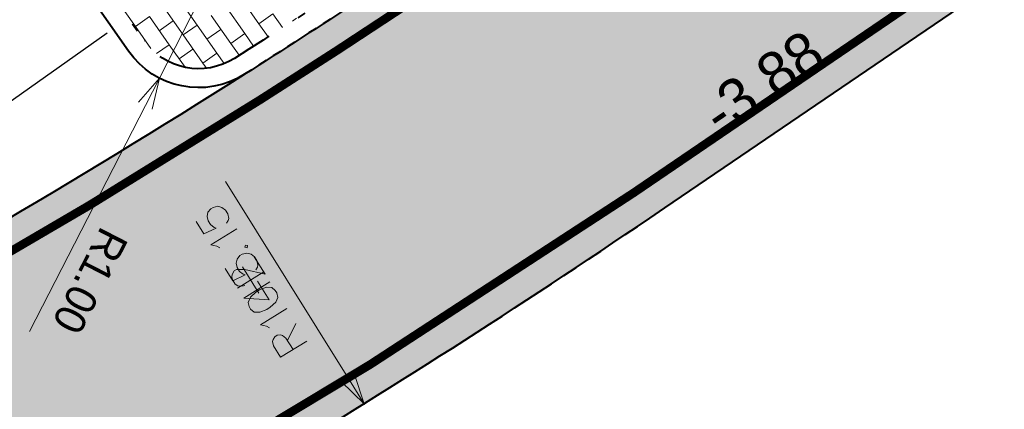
# Model space of a CAD drawing. Header units: metres. Extents: x 148316 to 148653, y 486436 to 486744.
# Tile 13 of 110: x 148399.62 to 148411.11, y 486554.45 to 486559. Entities that reach past the tile are written whole.
import ezdxf

# ---------------------------------------------------------------- set-up
doc = ezdxf.new("R2010")
doc.units = ezdxf.units.M
doc.header["$MEASUREMENT"] = 0
doc.linetypes.add('assen', pattern=[2.5, 2, -0.5])
doc.linetypes.add('rws', pattern=[2.74, 1.4, -0.4, 0.07, -0.4, 0.07, -0.4])
doc.layers.get('Defpoints').update_dxf_attribs({"color": 253, "lineweight": 13})
for name, color, linetype, lineweight in [('BWR-alg-assenplan', 92, 'assen', 30), ('BWR-nieuw-band-basislijn_GV', 7, 'Continuous', 40), ('BWR-nieuw-band-trottoir rws 115¯225x240 betonrug_GV', 94, 'rws_b', 40), ('BWR-nieuw-belijning-kantstreep dik 100', 51, 'Continuous', 0), ('BWR-nieuw-raster-cel verharding_GV', 7, 'Continuous', 40), ('N-WE-VW-MARKERING_LANGS_STREEP_DOORGETROKKEN_010-G', 7, 'Continuous', 13), ('WVB-dim-terr-maatvoering 018', 7, 'Continuous', 13), ('WVB-pen-dik 035', 1, 'Continuous', 40), ('WVB-raster-20%', 254, 'Continuous', 30), ('WVB-tekst-dik 025', 1, 'Continuous', 30)]:
    doc.layers.add(name, color=color, linetype=linetype, lineweight=lineweight)
doc.styles.add('1 200   0.18', font='WORKING.shx', dxfattribs={"height": 0.36})
doc.styles.add('1 200   0.25', font='WORKING.shx', dxfattribs={"height": 0.5})
doc.styles.add('Style-WORKING', font='WORKING.shx')
doc.linetypes.add('rws_b', pattern='A,1.4,-0.4,0.07,-0.23,["B",Style-WORKING,S=0.36,R=0,X=-0.104,Y=-0.19],-0.17,0.07,-1.86', length=4.2)
doc.dimstyles.new('TER 1 200', dxfattribs={"dimtxt": 0.36, "dimasz": 0.36, "dimexe": 0.18, "dimexo": 0.0625, "dimgap": 0.18, "dimtad": 1, "dimzin": 0, "dimdsep": 46, "dimtxsty": '1 200   0.18', "dimblk": 'TerminatorOpen_0.5', "dimcen": 0, "dimse1": 1, "dimse2": 1, "dimclrd": 256, "dimclre": 256, "dimclrt": 7, "dimazin": 0, "dimtfac": 1, "dimtdec": 0, "dimtmove": 1, "dimatfit": 1, "dimldrblk": 'TerminatorOpen_0.5', "dimfxl": 0.18, "dimfxlon": 1, "dimfrac": 2, "dimtolj": 1, "dimtzin": 0, "dimlwd": -1, "dimlwe": -1, "dimarcsym": 0})

# ---------------------------------------------------------------- blocks, each defined once
blk = doc.blocks.new('TerminatorOpen_0.5')
at = {"color": 0, "linetype": 'ByBlock', "lineweight": -2}
for q in [(-1, 0.25), (-1, 0), (-1, -0.25)]:
    blk.add_line((0, 0), q, dxfattribs=at)
blk = doc.blocks.new('*D22')
at = {"layer": 'Defpoints', "color": 0, "lineweight": 40, "transparency": 16777216}
for p in [(148401.705, 486559.211), (148401.248, 486558.321)]:
    blk.add_point(p, dxfattribs=at)
at = {"layer": 'WVB-dim-terr-maatvoering 018', "transparency": 16777216}
for p, q in [((148401.705, 486559.211), (148401.248, 486558.321)), ((148399.729, 486555.364), (148401.083, 486558.001))]:
    blk.add_line(p, q, dxfattribs=at)
at = {"layer": 'WVB-dim-terr-maatvoering 018', "transparency": 16777216, "xscale": 0.36, "yscale": 0.36, "zscale": 0.36, "rotation": 62.81617055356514}
blk.add_blockref('TerminatorOpen_0.5', (148401.248, 486558.321), dxfattribs=at)
at = {"layer": 'WVB-dim-terr-maatvoering 018', "color": 7, "transparency": 16777216, "insert": (148400.437, 486555.954), "char_height": 0.36, "attachment_point": 5, "rotation": 242.8162, "style": '1 200   0.18'}
blk.add_mtext('\\A1;\\C7;R1.00', dxfattribs=at)
blk = doc.blocks.new('*U146')
at = {"layer": 'WVB-dim-terr-maatvoering 018', "color": 7, "linetype": 'Continuous', "transparency": 16777216}
blk.add_line((-0.153, -0.09), (0.153, 0.1), dxfattribs=at)
at = {"layer": 'WVB-dim-terr-maatvoering 018', "color": 7, "linetype": 'Continuous', "transparency": 16777216, "flags": 128}
blk.add_lwpolyline([(-0.153, -0.09), (0.142, -0.109), (0.006, 0.109)], dxfattribs=at)
blk = doc.blocks.new('*U147')
at = {"layer": 'WVB-dim-terr-maatvoering 018', "color": 7, "linetype": 'Continuous', "transparency": 16777216}
for p, q in [((-0.025, -0.002), (0.073, 0.197)), ((-0.106, -0.197), (0.2, -0.007))]:
    blk.add_line(p, q, dxfattribs=at)
at = {"layer": 'WVB-dim-terr-maatvoering 018', "color": 7, "linetype": 'Continuous', "transparency": 16777216, "flags": 128}
blk.add_lwpolyline([(-0.106, -0.197), (-0.189, -0.064), (-0.2, -0.013), (-0.194, 0.01), (-0.174, 0.043), (-0.145, 0.061), (-0.107, 0.065), (-0.083, 0.059), (-0.043, 0.027), (0.04, -0.106)], dxfattribs=at)

msp = doc.modelspace()

# ---------------------------------------------------------------- hatches: boundary and pattern name
at = {"layer": 'WVB-raster-20%', "linetype": 'Continuous'}
msp.add_hatch(color=256, dxfattribs=at).paths.add_polyline_path([(148457.906, 486592.827, 0.021073), (148456.903, 486592.058), (148452.048, 486587.999, 0.139792), (148447.425, 486581.193), (148424.83, 486565.13, 0.191737), (148416.196, 486563.065), (148412.047, 486560.142), (148407.147, 486556.806), (148406.971, 486556.686, -0.027007), (148397.522, 486551.001, -0.016184), (148394.616, 486549.578), (148394.095, 486549.343), (148392.268, 486552.917), (148393.685, 486553.573, 0.015285), (148396.2, 486554.83, 0.017834), (148402.241, 486558.366, 0.008095), (148404.896, 486560.112), (148409.743, 486563.424), (148408.026, 486565.87, -0.047885), (148394.071, 486557.936), (148393.302, 486557.591, 0.043594), (148371.076, 486545.205), (148373.465, 486546.983), (148374.321, 486547.647), (148375.169, 486548.323), (148376.007, 486549.011), (148376.836, 486549.709), (148377.655, 486550.419), (148378.465, 486551.139), (148379.264, 486551.87), (148380.094, 486552.651), (148380.913, 486553.443), (148381.721, 486554.247), (148382.518, 486555.062), (148383.302, 486555.889), (148384.075, 486556.726), (148384.836, 486557.574), (148385.483, 486558.248, -0.009902), (148390.823, 486560.851, 0.045028), (148403.275, 486568.042), (148408.788, 486571.925, 0.006632), (148409.11, 486572.158), (148409.11, 486572.158), (148409.11, 486572.158, 0.202715), (148415.022, 486582.235, -0.048395), (148415.718, 486585.246), (148417.412, 486582.847), (148417.789, 486583.069), (148423.126, 486586.637), (148426.536, 486588.971), (148429.464, 486590.008), (148433.363, 486591.389), (148433.991, 486591.612), (148434.254, 486591.713), (148434.511, 486591.83), (148434.761, 486591.961), (148435.002, 486592.105), (148435.197, 486592.236), (148438.974, 486594.902, 0.1587), (148446.075, 486597.09), (148465, 486610.421, 0.049781), (148480.023, 486623.416), (148480.64, 486624.068), (148495.611, 486634.642), (148482.637, 486620.941, -0.049781), (148467.073, 486607.478), (148451.278, 486596.351), (148444.737, 486591.744, 0.414213), (148444.496, 486590.351), (148444.916, 486589.754, 0.413982), (148446.309, 486589.512), (148437.641, 486583.411, 1.178334), (148425.534, 486574.897), (148418.657, 486570.064), (148417.427, 486569.129, 0.219668), (148417.276, 486569.953), (148416.7, 486570.771, 0.414214), (148415.306, 486571.012), (148411.699, 486568.471), (148413.422, 486566.015), (148414.885, 486567.046), (148417.076, 486564.021), (148428.229, 486571.946), (148429.434, 486572.794, 0.427631), (148438.302, 486579.037), (148455.433, 486591.091), (148457.567, 486592.589)])

# ---------------------------------------------------------------- linework, layer by layer
at = {"layer": 'BWR-alg-assenplan'}
msp.add_line((148466.04, 486604.915), (148388.83, 486550.527), dxfattribs=at)
at = {"layer": 'BWR-nieuw-band-basislijn_GV', "ltscale": 0.5, "flags": 128}
msp.add_lwpolyline([(148408.026, 486565.87), (148409.743, 486563.424), (148404.896, 486560.112, -0.008095), (148402.241, 486558.366, -0.400622), (148400.886, 486558.636), (148400.145, 486559.693, -0.44544), (148400.478, 486561.141, 0.026528)], format="xyb", close=True, dxfattribs=at)
at = {"layer": 'BWR-nieuw-band-trottoir rws 115¯225x240 betonrug_GV', "linetype": 'rws', "flags": 128}
msp.add_lwpolyline([(148400.585, 486560.949, 0.025874), (148407.973, 486565.564), (148409.435, 486563.48), (148404.772, 486560.294, -0.008094), (148402.123, 486558.552, -0.400622), (148401.066, 486558.763), (148400.325, 486559.819, -0.44544)], format="xyb", close=True, dxfattribs=at)
at = {"layer": 'BWR-nieuw-belijning-kantstreep dik 100', "color": 7, "const_width": 0.1, "flags": 128}
for points in [[(148406.95, 486557.095), (148411.85, 486560.431)], [(148406.774, 486556.975), (148406.95, 486557.095)]]:
    msp.add_lwpolyline(points, dxfattribs=at)
for points in [[(148402.428, 486558.071, 0.008095), (148405.093, 486559.823)], [(148396.366, 486554.521, 0.017834), (148402.428, 486558.071)], [(148397.358, 486551.31, 0.027007), (148406.775, 486556.976)]]:
    msp.add_lwpolyline(points, format="xyb", dxfattribs=at)
at = {"layer": 'BWR-nieuw-raster-cel verharding_GV', "color": 252, "lineweight": 0}
for p, q in [((148400.737, 486559.252), (148400.967, 486558.924)), ((148401.458, 486559.268), (148401.688, 486558.94)), ((148402.178, 486559.283), (148402.408, 486558.955)), ((148401.294, 486559.153), (148401.524, 486558.825)), ((148402.015, 486559.169), (148402.245, 486558.841)), ((148401.131, 486559.039), (148400.967, 486558.924)), ((148401.131, 486559.039), (148401.362, 486558.71)), ((148401.851, 486559.054), (148402.081, 486558.726)), ((148402.572, 486559.07), (148402.408, 486558.955)), ((148402.572, 486559.07), (148402.683, 486558.911)), ((148402.849, 486559.021), (148402.799, 486558.985)), ((148400.967, 486558.924), (148401.147, 486558.668)), ((148401.409, 486558.989), (148401.245, 486558.874)), ((148401.688, 486558.94), (148401.524, 486558.825)), ((148401.688, 486558.94), (148401.918, 486558.611)), ((148402.408, 486558.955), (148402.515, 486558.803)), ((148401.524, 486558.825), (148401.755, 486558.497)), ((148401.966, 486558.89), (148401.802, 486558.775)), ((148402.245, 486558.841), (148402.081, 486558.726)), ((148402.245, 486558.841), (148402.347, 486558.696)), ((148401.082, 486558.76), (148401.074, 486558.754)), ((148401.362, 486558.71), (148401.215, 486558.608)), ((148401.362, 486558.71), (148401.546, 486558.448)), ((148402.081, 486558.726), (148402.178, 486558.588)), ((148401.639, 486558.661), (148401.476, 486558.546)), ((148401.918, 486558.611), (148401.755, 486558.497)), ((148401.918, 486558.611), (148402.003, 486558.491)), ((148401.755, 486558.497), (148401.795, 486558.439))]:
    msp.add_line(p, q, dxfattribs=at)
at = {"layer": 'N-WE-VW-MARKERING_LANGS_STREEP_DOORGETROKKEN_010-G', "const_width": 0.1, "flags": 128}
msp.add_lwpolyline([(148393.928, 486558.255, 0.021331), (148400.308, 486561.448)], format="xyb", dxfattribs=at)
at = {"layer": 'WVB-dim-terr-maatvoering 018', "transparency": 16777216}
msp.add_line((148402.02, 486557.115), (148403.446, 486554.825), dxfattribs=at)
at = {"layer": 'WVB-dim-terr-maatvoering 018', "color": 7, "linetype": 'Continuous', "transparency": 16777216}
for p, q in [((148402.466, 486556.059), (148402.16, 486555.869)), ((148402.408, 486555.811), (148402.218, 486556.117))]:
    msp.add_line(p, q, dxfattribs=at)
at = {"layer": 'WVB-dim-terr-maatvoering 018', "color": 7, "linetype": 'Continuous', "lineweight": 13}
for q in [(148403.369, 486554.777), (148403.446, 486554.825), (148403.522, 486554.872)]:
    msp.add_line((148403.636, 486554.519), q, dxfattribs=at)
at = {"layer": 'WVB-dim-terr-maatvoering 018', "color": 7, "linetype": 'Continuous', "transparency": 16777216, "flags": 128}
for points in [[(148401.677, 486556.645), (148401.766, 486556.502), (148401.908, 486556.57), (148401.885, 486556.576), (148401.843, 486556.61), (148401.816, 486556.654), (148401.805, 486556.704), (148401.814, 486556.754), (148401.846, 486556.794), (148401.875, 486556.812), (148401.928, 486556.825), (148401.977, 486556.812), (148402.017, 486556.779), (148402.044, 486556.736), (148402.057, 486556.683), (148402.051, 486556.659), (148402.031, 486556.627)], [(148401.952, 486556.338), (148401.917, 486556.357), (148401.846, 486556.373), (148402.151, 486556.563)], [(148402.246, 486556.346), (148402.27, 486556.341), (148402.275, 486556.365), (148402.252, 486556.37), (148402.246, 486556.346)], [(148402.016, 486556.099), (148402.106, 486555.956), (148402.248, 486556.024), (148402.224, 486556.03), (148402.183, 486556.065), (148402.155, 486556.108), (148402.144, 486556.159), (148402.154, 486556.208), (148402.186, 486556.248), (148402.215, 486556.267), (148402.268, 486556.279), (148402.317, 486556.266), (148402.357, 486556.234), (148402.384, 486556.19), (148402.397, 486556.137), (148402.391, 486556.114), (148402.371, 486556.081)], [(148402.243, 486555.903), (148402.228, 486555.894), (148402.19, 486555.891), (148402.164, 486555.895), (148402.131, 486555.915), (148402.095, 486555.973), (148402.093, 486556.009), (148402.101, 486556.034), (148402.119, 486556.069), (148402.148, 486556.087), (148402.188, 486556.088), (148402.246, 486556.087), (148402.482, 486556.032), (148402.355, 486556.236)], [(148402.312, 486555.624), (148402.354, 486555.589), (148402.418, 486555.589), (148402.5, 486555.619), (148402.541, 486555.645), (148402.605, 486555.705), (148402.631, 486555.761), (148402.618, 486555.814), (148402.6, 486555.843), (148402.56, 486555.875), (148402.496, 486555.88), (148402.415, 486555.849), (148402.373, 486555.823), (148402.31, 486555.763), (148402.283, 486555.703), (148402.294, 486555.653), (148402.312, 486555.624)], [(148402.533, 486555.404), (148402.498, 486555.423), (148402.427, 486555.439), (148402.733, 486555.63)]]:
    msp.add_lwpolyline(points, dxfattribs=at)
at = {"layer": 'WVB-dim-terr-maatvoering 018', "color": 7, "lineweight": 40, "transparency": 16777216}
msp.add_point((148403.636, 486554.519), dxfattribs=at)
at = {"layer": 'WVB-pen-dik 035', "color": 1, "ltscale": 2.5}
for p, q in [((148407.147, 486556.806), (148412.047, 486560.142)), ((148406.971, 486556.686), (148407.147, 486556.806))]:
    msp.add_line(p, q, dxfattribs=at)
at = {"layer": 'WVB-pen-dik 035', "ltscale": 0.1}
msp.add_arc((148359.722, 486634.592), 84, 294.13713, 299.02502, dxfattribs=at)
at = {"layer": 'WVB-pen-dik 035', "color": 1, "ltscale": 2.5}
for radius, start, end in [(98.15, 298.30717, 302.394), (102.15, 297.94158, 304.12971)]:
    msp.add_arc((148349.658, 486641.243), radius, start, end, dxfattribs=at)
at = {"layer": 'WVB-raster-20%', "linetype": 'Continuous', "flags": 128}
for points in [[(148447.425, 486581.193), (148424.83, 486565.13, 0.191737), (148416.196, 486563.065), (148412.047, 486560.142), (148407.147, 486556.806), (148406.971, 486556.686, -0.027007), (148397.522, 486551.001, -0.016184)], [(148396.2, 486554.83, 0.017834), (148402.241, 486558.366, 0.008095), (148404.896, 486560.112), (148409.743, 486563.424), (148408.026, 486565.87, -0.047885), (148394.071, 486557.936)]]:
    msp.add_lwpolyline(points, format="xyb", dxfattribs=at)

# ---------------------------------------------------------------- block references
at = {"layer": 'WVB-dim-terr-maatvoering 018', "color": 7, "linetype": 'Continuous', "transparency": 16777216}
for name, p in [('*U146', (148402.385, 486555.843)), ('*U147', (148402.768, 486555.258))]:
    msp.add_blockref(name, p, dxfattribs=at)

# ---------------------------------------------------------------- texts
at = {"layer": 'WVB-tekst-dik 025', "linetype": 'Continuous', "insert": (148407.804, 486557.631), "char_height": 0.5, "attachment_point": 7, "rotation": 34.3126, "line_spacing_factor": 0.6, "style": '1 200   0.25'}
msp.add_mtext('-3.88', dxfattribs=at)

# ---------------------------------------------------------------- dimensions: what is measured, and where the dimension line sits
at = {"layer": 'WVB-dim-terr-maatvoering 018'}
dim = msp.add_radius_dim(center=(148401.705, 486559.211), mpoint=(148401.248, 486558.321), text='\\C7;<>', dimstyle='TER 1 200', override={"dimtdec": 2, "dimtmove": 1}, dxfattribs=at)
dim.commit()
dim.dimension.update_dxf_attribs({"geometry": '*D22', "text_midpoint": (148400.117, 486556.118), "dimtype": 164})

doc.saveas('drawing.dxf')
